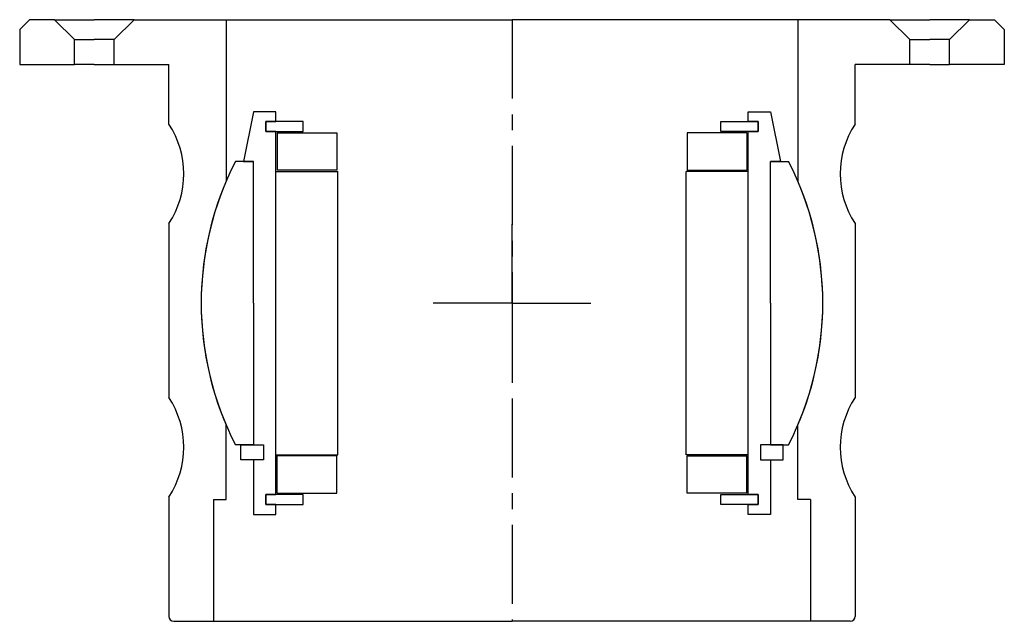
# Model space of a CAD drawing. Header units: millimetres. Extents: x -99 to 99, y -121 to 0.
import ezdxf

# ---------------------------------------------------------------- set-up
doc = ezdxf.new("R2010")
doc.units = ezdxf.units.MM
doc.header["$LTSCALE"] = 0.5
doc.header["$MEASUREMENT"] = 0
doc.linetypes.add('CENTER', pattern=[50.8, 31.75, -6.35, 6.35, -6.35])
doc.layers.get('0').update_dxf_attribs({"linetype": 'CONTINUOUS'})
doc.layers.add('Center', color=1, linetype='CENTER')

# ---------------------------------------------------------------- blocks, each defined once
blk = doc.blocks.new('M29-105 & M25-105')
for p, q in [((-99, -2), (-97, 0)), ((-92, 0), (-97, 0)), ((-88, -4), (-92, 0)), ((-92, 0), (-84, 0)), ((-76, 0), (-84, 0)), ((-80, -4), (-76, 0)), ((-76, 0), (0, 0)), ((-57.5, 0), (-57.5, -15)), ((76, 0), (0, 0)), ((57.5, 0), (57.5, -15)), ((76, 0), (84, 0)), ((80, -4), (76, 0)), ((92, 0), (84, 0)), ((88, -4), (92, 0)), ((92, 0), (97, 0)), ((99, -2), (97, 0)), ((-99, -2), (-99, -9)), ((99, -2), (99, -9)), ((-88, -4), (-84, -4)), ((-88, -9), (-88, -4)), ((-80, -4), (-84, -4)), ((-80, -9), (-80, -4)), ((80, -9), (80, -4)), ((80, -4), (84, -4)), ((88, -4), (84, -4)), ((88, -9), (88, -4)), ((-99, -9), (-88, -9)), ((-84, -9), (-88, -9)), ((-84, -9), (-80, -9)), ((-80, -9), (-69, -9)), ((-69, -21), (-69, -9)), ((80, -9), (69, -9)), ((69, -21), (69, -9)), ((84, -9), (80, -9)), ((84, -9), (88, -9)), ((99, -9), (88, -9)), ((-57.5, -15), (-57.5, -32.51)), ((57.5, -15), (57.5, -32.51)), ((-69, -41), (-69, -76)), ((69, -41), (69, -76)), ((-57.5, -96.5), (-57.5, -81.49)), ((57.5, -96.5), (57.5, -81.49)), ((-69, -96), (-69, -120)), ((-60, -96.5), (-57.5, -96.5)), ((-60, -96.5), (-60, -121)), ((60, -96.5), (57.5, -96.5)), ((60, -96.5), (60, -121)), ((69, -96), (69, -120)), ((-68, -121), (-60, -121)), ((-60, -121), (0, -121)), ((60, -121), (0, -121)), ((68, -121), (60, -121))]:
    blk.add_line(p, q)
for centre, radius, start, end in [((-84.17, -31), 18.17, 326.6015, 33.3985), ((84.17, -31), 18.17, 146.6015, 213.3985), ((0, -57), 62.5, 156.9261, 203.0739), ((0, -57), 62.5, 336.9261, 23.0739), ((-84.17, -86), 18.17, 326.6015, 33.3985), ((84.17, -86), 18.17, 146.6015, 213.3985), ((-68, -120), 1, 180.0028, 269.9972), ((68, -120), 1, 270.0028, 359.9972)]:
    blk.add_arc(centre, radius, start, end)
at = {"layer": 'Center'}
blk.add_line((0, 0), (0, -121), dxfattribs=at)
blk = doc.blocks.new('M27-115 & M15-110 - dia70')
for p, q in [((-52, 31.5), (-52, 42.5)), ((-52, 42.5), (-47.5, 42.5)), ((-47.5, 42.5), (-47.5, 40.5)), ((47.5, 42.5), (47.5, 40.5)), ((52, 42.5), (47.5, 42.5)), ((52, 31.5), (52, 42.5)), ((-49.5, 40.5), (-42, 40.5)), ((-47.5, 40.5), (-49.5, 40.5)), ((-49.5, 40.5), (-49.5, 38.5)), ((-49.5, 38.5), (-49.5, 40.5)), ((-42, 40.5), (-42, 38.5)), ((42, 40.5), (42, 38.5)), ((49.5, 40.5), (42, 40.5)), ((47.5, 40.5), (49.5, 40.5)), ((49.5, 38.5), (49.5, 40.5)), ((49.5, 40.5), (49.5, 38.5)), ((-42, 38.5), (-49.5, 38.5)), ((-49.5, 38.5), (-47.5, 38.5)), ((-47.5, 38.5), (-47.5, -34.5)), ((-47.25, 38.25), (-35.25, 38.25)), ((-47.25, 38.25), (-47.25, 30.75)), ((-35.25, 38.25), (-35.25, 30.75)), ((35.25, 38.25), (35.25, 30.75)), ((47.25, 38.25), (35.25, 38.25)), ((42, 38.5), (49.5, 38.5)), ((47.25, 38.25), (47.25, 30.75)), ((49.5, 38.5), (47.5, 38.5)), ((47.5, 38.5), (47.5, -34.5)), ((-50, 31.5), (-54.5, 31.5)), ((-54.5, 31.5), (-54.5, 28.5)), ((-50, 31.5), (-52, 31.5)), ((-50, 28.5), (-50, 31.5)), ((-50, 28.5), (-50, 31.5)), ((-47.5, 30.5), (-47.5, -26.5)), ((-47.5, 30.5), (-35, 30.5)), ((-35.25, 30.75), (-47.25, 30.75)), ((-35, 30.5), (-35, -26.5)), ((47.5, 30.5), (35, 30.5)), ((35, 30.5), (35, -26.5)), ((35.25, 30.75), (47.25, 30.75)), ((47.5, 30.5), (47.5, -26.5)), ((50, 28.5), (50, 31.5)), ((50, 28.5), (50, 31.5)), ((50, 31.5), (54.5, 31.5)), ((50, 31.5), (52, 31.5)), ((54.5, 31.5), (54.5, 28.5)), ((-52, 28.5), (-55.62, 28.5)), ((-54.5, 28.5), (-50, 28.5)), ((-52, 0), (-52, 28.5)), ((-52, 28.5), (-50, 28.5)), ((54.5, 28.5), (50, 28.5)), ((52, 28.5), (50, 28.5)), ((52, 28.5), (55.62, 28.5)), ((52, 0), (52, 28.5)), ((-52, 0), (-52, -28.5)), ((52, 0), (52, -28.5)), ((-47.5, -26.5), (-35, -26.5)), ((-47.25, -34.25), (-47.25, -26.75)), ((-35.25, -26.75), (-47.25, -26.75)), ((-35.25, -34.25), (-35.25, -26.75)), ((47.5, -26.5), (35, -26.5)), ((35.25, -26.75), (47.25, -26.75)), ((35.25, -34.25), (35.25, -26.75)), ((47.25, -34.25), (47.25, -26.75)), ((-52, -28.5), (-55.62, -28.5)), ((-52, -38.5), (-54, -28.5)), ((-54, -28.5), (-52, -28.5)), ((52, -28.5), (55.62, -28.5)), ((54, -28.5), (52, -28.5)), ((52, -38.5), (54, -28.5)), ((-49.5, -34.5), (-42, -34.5)), ((-47.5, -34.5), (-49.5, -34.5)), ((-49.5, -34.5), (-49.5, -36.5)), ((-49.5, -36.5), (-49.5, -34.5)), ((-47.25, -34.25), (-35.25, -34.25)), ((-42, -34.5), (-42, -36.5)), ((47.25, -34.25), (35.25, -34.25)), ((42, -34.5), (42, -36.5)), ((49.5, -34.5), (42, -34.5)), ((47.5, -34.5), (49.5, -34.5)), ((49.5, -36.5), (49.5, -34.5)), ((49.5, -34.5), (49.5, -36.5)), ((-42, -36.5), (-49.5, -36.5)), ((-49.5, -36.5), (-47.5, -36.5)), ((-47.5, -36.5), (-47.5, -38.5)), ((42, -36.5), (49.5, -36.5)), ((49.5, -36.5), (47.5, -36.5)), ((47.5, -36.5), (47.5, -38.5)), ((-47.5, -38.5), (-52, -38.5)), ((47.5, -38.5), (52, -38.5))]:
    blk.add_line(p, q)
for start, end in [(152.8707, 207.1293), (332.8707, 27.1293)]:
    blk.add_arc((0, 0), 62.5, start, end)
at = {"layer": 'Center'}
for q in [(0, 18.34), (-17.84, 0), (0, -18.34), (18.34, 0)]:
    blk.add_line((0, 0), q, dxfattribs=at)

msp = doc.modelspace()

# ---------------------------------------------------------------- block references
msp.add_blockref('M29-105 & M25-105', (0, 0))
at = {"rotation": 180}
msp.add_blockref('M27-115 & M15-110 - dia70', (0, -57), dxfattribs=at)

doc.saveas('drawing.dxf')
